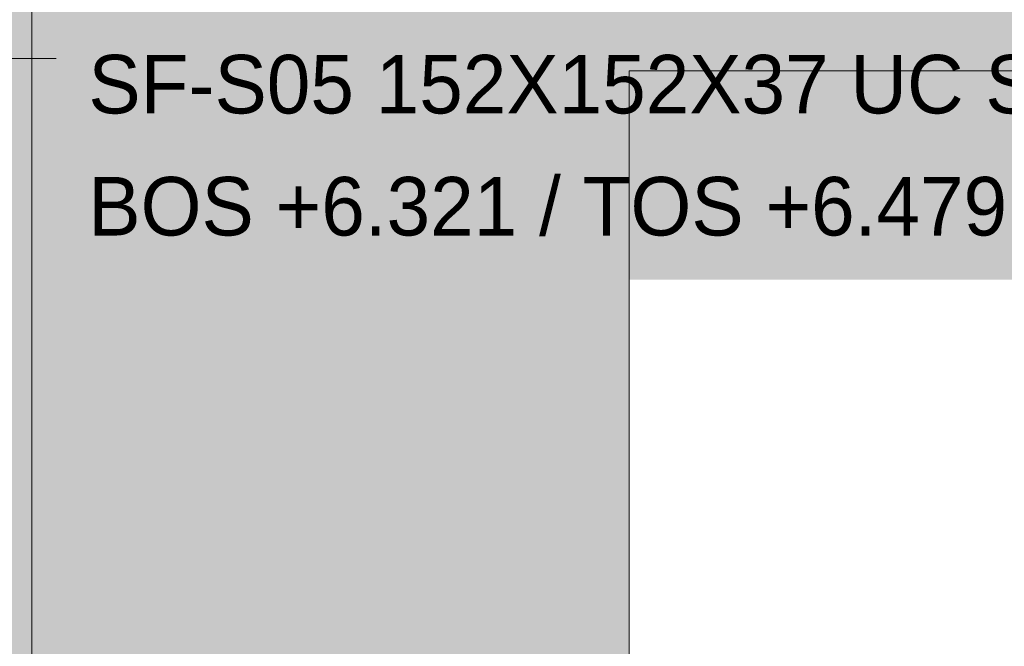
# Model space of a CAD drawing. Header units: millimetres. Extents: x -2200 to 20713, y -2973 to 10107.
# Tile 25 of 33: x 12770 to 15439, y 4041 to 5739. Entities that reach past the tile are written whole.
import ezdxf

# ---------------------------------------------------------------- set-up
doc = ezdxf.new("R2010")
doc.units = ezdxf.units.MM
for name, color, linetype in [('FILL-WHITE', 7, 'Continuous'), ('LINE-CORE', 7, 'Continuous'), ('LINE-INK', 7, 'Continuous'), ('TEXT-INK', 7, 'Continuous')]:
    doc.layers.add(name, color=color, linetype=linetype)

msp = doc.modelspace()

# ---------------------------------------------------------------- hatches: boundary and pattern name
at = {"layer": 'FILL-WHITE', "true_color": 0xffffff}
h = msp.add_hatch(color=7, dxfattribs=at)
h.dxf.hatch_style = 1
h.paths.add_polyline_path([(12803.1, 6480.2), (12803.1, 3557.6), (12447.3, 3557.6), (12447.3, 6836)])
h = msp.add_hatch(color=7, dxfattribs=at)
h.dxf.hatch_style = 1
h.paths.add_polyline_path([(12447.5, 6835.8), (12803.1, 6480.2), (12803.1, 3557.6), (12447.5, 3557.6), (12447.3, 3556), (12447.3, 3556), (12447.3, 6836)])
h = msp.add_hatch(color=7, dxfattribs=at)
h.dxf.hatch_style = 1
h.paths.add_polyline_path([(12803.1, 6425), (12803.1, 3557.6), (12447.5, 3557.6), (12447.5, 6425)])
h = msp.add_hatch(color=7, dxfattribs=at)
h.dxf.hatch_style = 1
h.paths.add_polyline_path([(12447.5, 3557.6), (12447.5, 6425), (12803.1, 6425), (12803.1, 3557.6)])
h = msp.add_hatch(color=7, dxfattribs=at)
h.dxf.hatch_style = 1
h.paths.add_polyline_path([(12803.1, 6425), (12803.1, 3557.6), (12447.5, 3557.6), (12447.5, 6425)])
h = msp.add_hatch(color=7, dxfattribs=at)
h.dxf.hatch_style = 1
h.paths.add_polyline_path([(12447.5, 3557.6), (12447.5, 6425), (12803.1, 6425), (12803.1, 3557.6)])
h = msp.add_hatch(color=7, dxfattribs=at)
h.dxf.hatch_style = 1
h.paths.add_polyline_path([(12803.1, 6425), (16765.5, 6425), (16765.5, 5600.5), (14422.5, 5600.5), (14422.5, 3875), (16765.5, 3875), (16765.5, 3557.6), (12803.1, 3557.6)])
h = msp.add_hatch(color=7, dxfattribs=at)
h.dxf.hatch_style = 1
h.paths.add_polyline_path([(12803.1, 6425), (16765.5, 6425), (16765.5, 5600.5), (14422.5, 5600.5), (14422.5, 3875), (16765.5, 3875), (16765.5, 3557.6), (12803.1, 3557.6)])
h = msp.add_hatch(color=7, dxfattribs=at)
h.dxf.hatch_style = 1
h.paths.add_polyline_path([(12919, 5034.9), (16033.4, 5034.9), (16033.4, 5708.9), (12919, 5708.9)])

# ---------------------------------------------------------------- linework, layer by layer
at = {"layer": 'LINE-CORE', "lineweight": 5}
for points in [[(12803.1, 6480.2), (12803.1, 3557.6), (12803.1, 3557.6), (12447.3, 3557.6), (12447.3, 6836)], [(12447.5, 6835.8), (12447.5, 6835.8), (12803.1, 6480.2), (12803.1, 6480.2), (12803.1, 3557.6), (12447.5, 3557.6), (12447.3, 3556), (12447.3, 3556), (12447.3, 6836)], [(12803.1, 6425), (12803.1, 3557.6), (12803.1, 3557.6), (12447.5, 3557.6), (12447.5, 6425), (12447.5, 6425)], [(12447.5, 3557.6), (12447.5, 6425), (12803.1, 6425), (12803.1, 6425), (12803.1, 3557.6), (12447.5, 3557.6)], [(12803.1, 6425), (12803.1, 3557.6), (12803.1, 3557.6), (12447.5, 3557.6), (12447.5, 6425), (12447.5, 6425)], [(12447.5, 3557.6), (12447.5, 6425), (12803.1, 6425), (12803.1, 6425), (12803.1, 3557.6), (12447.5, 3557.6)], [(12803.1, 6425), (12803.1, 6425), (16765.5, 6425), (16765.5, 5600.5), (14422.5, 5600.5), (14422.5, 3875), (16765.5, 3875), (16765.5, 3557.6), (12803.1, 3557.6), (12803.1, 6425)], [(12803.1, 6425), (16765.5, 6425), (16765.5, 5600.5), (14422.5, 5600.5), (14422.5, 3875), (16765.5, 3875), (16765.5, 3557.6), (12803.1, 3557.6)]]:
    msp.add_lwpolyline(points, close=True, dxfattribs=at)
at = {"layer": 'LINE-INK', "lineweight": 5}
msp.add_line((12594, 5633.9), (12869, 5633.9), dxfattribs=at)

# ---------------------------------------------------------------- texts
at = {"layer": 'TEXT-INK'}
for s, p in [('SF-S05 152X152X37 UC S355', (12956.5, 5485.1)), ('BOS +6.321 / TOS +6.479', (12956.5, 5154.3))]:
    msp.add_text(s, height=158.75, dxfattribs=at).set_placement(p)

doc.saveas('drawing.dxf')
